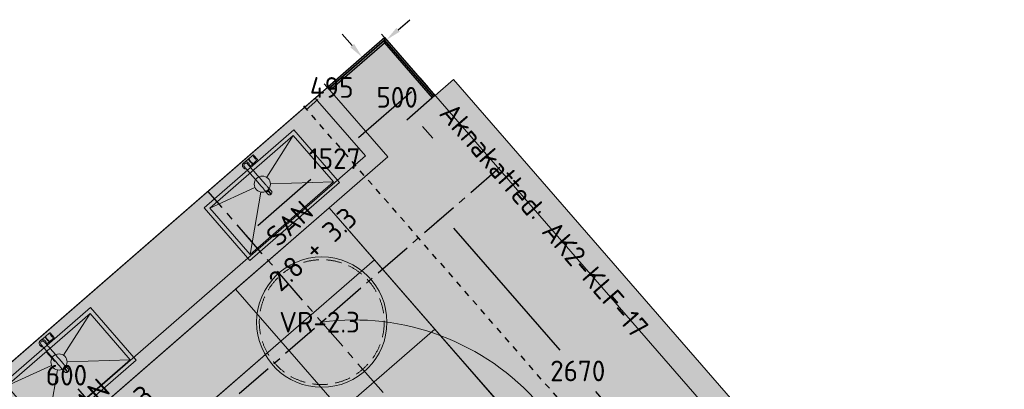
# Model space of a CAD drawing. Header units: millimetres. Extents: x -3074 to 179405, y -22 to 114374.
# Tile 183 of 184: x 164323 to 170742, y 111964 to 114374. Entities that reach past the tile are written whole.
import ezdxf

# ---------------------------------------------------------------- set-up
doc = ezdxf.new("R2010")
doc.units = ezdxf.units.MM
for name, pattern in [('Center', [400, 250, -50, 50, -50]), ('Hidden 100.00_ 50.00', [150, 100, -50]), ('Hidden_100', [80, 40, -40])]:
    doc.linetypes.add(name, pattern=pattern)
doc.layers.get('0').update_dxf_attribs({"true_color": 0x000000})
for name, color, linetype, lineweight, true_color in [('_SA-LAGI', 7, 'Continuous', 9, 0x5b5b5b), ('_SA-LAGI_hatch', 7, 'Continuous', 5, 0x787878), ('_SA-PORAND', 7, 'Continuous', 9, 0x5b5b5b), ('_SA-PORAND_hatch', 254, 'Continuous', 9, 0xbebebe), ('_SA-SANTEHN', 7, 'Continuous', 13, 0x4c5f99), ('_SA-SANTEHN_tekst', 7, 'Continuous', 13, 0x4c5f99), ('_SA-SEIN', 250, 'Continuous', 30, 0x333333), ('_SA-SEIN_dim', 1, 'Continuous', 13, 0xff0000), ('_SA-SISUSTUS_kohtkindel', 7, 'Continuous', 15, 0x7f4f3f), ('_SA-VALGUSTUS', 20, 'Continuous', 13, 0xff3f00), ('_SA-VALGUSTUS_DIM', 240, 'Continuous', 13, 0xff003f), ('_SA-VALGUSTUS_valgusgrupid', 240, 'Continuous', 9, 0xff003f)]:
    doc.layers.add(name, color=color, linetype=linetype, lineweight=lineweight, true_color=true_color)
for name, color, linetype, true_color in [('_SA-LAGI_DIM', 250, 'Continuous', 0x333333), ('_SA-SISUSTUS_abi', 7, 'Continuous', 0x7f4f3f), ('_SA-SISUSTUS_tekst', 7, 'Continuous', 0x7f4f3f), ('_SA-VALGUSTUS_abi', 7, 'Center', 0xff9f7f)]:
    doc.layers.add(name, color=color, linetype=linetype, true_color=true_color)
doc.styles.add('DIN Pro Light-Light', font='txt')
doc.styles.add('DIN Pro Medium-Medium', font='txt')
doc.dimstyles.new('INP_100_DIM', dxfattribs={"dimtxt": 135, "dimasz": 100, "dimexe": 50, "dimexo": 0.5, "dimgap": 20, "dimtad": 0, "dimtih": 1, "dimtoh": 1, "dimdec": 0, "dimzin": 1, "dimdsep": 46, "dimtxsty": 'DIN Pro Light-Light', "dimcen": 2.5, "dimadec": 1, "dimazin": 1, "dimtfac": 1, "dimtdec": 4, "dimtix": 1, "dimtofl": 0, "dimtmove": 1, "dimatfit": 3, "dimfxl": 1, "dimtolj": 1, "dimtzin": 1, "dimarcsym": 0})
pattern_1 = [(0, (0, 0), (0, 0.125), [])]

# ---------------------------------------------------------------- blocks, each defined once
blk = doc.blocks.new('Kunstiklassi valamu')
at = {"color": 0}
for p, q in [((144.5, -90.8), (276.1, 203.6)), ((580.2, -56.3), (174.9, -129.6)), ((-191.6, -343.8), (78.6, -167.9)), ((121.7, -191.9), (112.5, -603.7))]:
    blk.add_line(p, q, dxfattribs=at)
at = {"color": 0, "linetype": 'ByBlock', "lineweight": -2}
for p, q in [((-9.4, -11), (9.4, 11)), ((9.4, 11), (9.9, 11.5)), ((9.9, 11.5), (10.3, 11.8)), ((10.3, 11.8), (11, 12.1)), ((10.6, 10.5), (10.8, 11.2)), ((10.7, 9.6), (10.6, 10.5)), ((10.7, 10.1), (11, 10.6)), ((11.2, 8.4), (10.7, 9.6)), ((10.8, 11.2), (11.4, 11.7)), ((10.8, 11), (11.5, 11.2)), ((11, 12.1), (11.5, 12.1)), ((11, 10.6), (12, 11.7)), ((11.9, 7), (11.2, 8.4)), ((11.4, 11.7), (12, 11.9)), ((11.5, 12.1), (11.9, 12.1)), ((11.8, 13.6), (12, 13.9)), ((11.8, 12.8), (11.8, 13.6)), ((11.8, 12.6), (11.8, 12.8)), ((12, 11.5), (11.8, 12.6)), ((11.9, 13.9), (12.1, 14.2)), ((12.9, 5.4), (11.9, 7)), ((12.5, 10.3), (12, 11.5)), ((12.1, 14.2), (12.2, 14.5)), ((12.3, 14.5), (30.6, 34.9)), ((13.2, 9), (12.5, 10.3)), ((14.1, 3.7), (12.9, 5.4)), ((14, 7.7), (13.2, 9)), ((15.1, 6.3), (14, 7.7)), ((15.6, 1.9), (14.1, 3.7)), ((16.2, 4.8), (15.1, 6.3)), ((17.3, 0), (15.6, 1.9)), ((17.6, 3.2), (16.2, 4.8)), ((19.3, 1.3), (17.6, 3.2)), ((21.2, -0.5), (19.3, 1.3)), ((30.6, 34.9), (31.6, 35.9)), ((31.6, 36), (33.3, 37.8)), ((33.3, 37.8), (33.9, 38.6)), ((33.9, 38.6), (34.8, 39.6)), ((34.8, 39.6), (35.9, 40.8)), ((35.9, 40.8), (36.3, 40.9)), ((36.3, 40.9), (36.5, 40.9)), ((36.5, 40.9), (36.7, 40.8)), ((36.7, 40.8), (36.9, 40.6)), ((36.9, 40.6), (37.4, 40.3)), ((37.4, 40.3), (38.1, 39.6)), ((67.4, 14.6), (38.1, 39.6)), ((38.6, 31), (38.1, 31.5)), ((38.7, 30.9), (38.6, 31)), ((38.8, 30.7), (38.7, 30.9)), ((39.2, 30.4), (38.8, 30.7)), ((39.3, 30.2), (39.2, 30.4)), ((40.5, 29.2), (39.3, 30.2)), ((40.6, 29), (40.5, 29.2)), ((40.9, 28.8), (40.6, 29)), ((45.4, 24.8), (40.9, 28.8)), ((45.4, 24.8), (47.9, 22.6)), ((45.4, 24.8), (46.5, 23.9)), ((47.9, 22.6), (45.4, 24.8)), ((45.5, -13.8), (62.7, 7.5)), ((50.4, 20.5), (47.9, 22.6)), ((47.9, 22.6), (50.4, 20.5)), ((50.4, 20.5), (49.3, 21.4)), ((50.4, 20.5), (55.1, 16.7)), ((55.1, 16.7), (55.3, 16.4)), ((55.3, 16.4), (55.5, 16.3)), ((55.5, 16.3), (56.8, 15.4)), ((56.8, 15.4), (56.9, 15.2)), ((56.9, 15.2), (57.3, 15)), ((57.3, 15), (57.5, 14.8)), ((57.5, 14.8), (57.6, 14.8)), ((57.6, 14.8), (58.2, 14.4)), ((62.7, 7.5), (63.6, 8.6)), ((63.6, 8.7), (65.2, 10.5)), ((65.2, 10.5), (65.8, 11.3)), ((65.8, 11.3), (66.7, 12.4)), ((66.7, 12.4), (67.7, 13.6)), ((67.4, 14.6), (66.9, 15)), ((67.6, 14.4), (67.4, 14.6)), ((67.7, 14.2), (67.6, 14.4)), ((67.8, 14), (67.7, 14.2)), ((67.7, 13.6), (67.8, 14)), ((-23.5, -32.5), (-23.1, -29.5)), ((-23.4, -35.5), (-23.5, -32.5)), ((-23, -38.5), (-23.4, -35.5)), ((-23.1, -29.5), (-22.4, -26.6)), ((-22.2, -41.4), (-23, -38.5)), ((-22.4, -26.6), (-21.3, -23.8)), ((-21, -44.1), (-22.2, -41.4)), ((-21.3, -23.8), (-19.8, -21.1)), ((-19.5, -46.7), (-21, -44.1)), ((-19.8, -21.1), (-18, -18.7)), ((-17.6, -49.1), (-19.5, -46.7)), ((-17.6, -49.1), (-19.5, -46.7)), ((-18, -18.7), (-15.9, -16.6)), ((-15.4, -51.2), (-17.6, -49.1)), ((-15.9, -16.6), (-13.5, -14.7)), ((-15.4, -51.2), (-13, -53)), ((-15.4, -51.2), (-13, -53)), ((-14.4, -34.8), (-14.2, -31.1)), ((-13.6, -38.5), (-14.4, -34.8)), ((-14.2, -31.1), (-13, -27.7)), ((-11.9, -41.7), (-13.6, -38.5)), ((-13.5, -14.7), (-8.4, -12.1)), ((-13.5, -14.7), (-12.1, -13.6)), ((-13, -27.7), (-11.1, -24.6)), ((-13, -53), (-10.4, -54.5)), ((-13, -53), (-10.4, -54.5)), ((-12.1, -13.6), (-10.7, -12.4)), ((-9.5, -44.4), (-11.9, -41.7)), ((-11.1, -24.6), (-8.4, -22.2)), ((-10.7, -12.3), (-9.4, -11)), ((-10.7, -12.4), (-10.7, -12.3)), ((-7.9, -55.4), (-10.4, -54.5)), ((-9.2, -44.6), (-9.5, -44.4)), ((-9.5, -44.4), (-9.2, -44.6)), ((-8.4, -45.4), (-9.2, -44.6)), ((-9.2, -44.6), (-8.4, -45.4)), ((-8.4, -12.1), (-8.3, -12)), ((-8.4, -12.1), (-8.2, -12)), ((-8.4, -22.2), (-5.2, -20.6)), ((-8.4, -45.4), (-6.9, -46.6)), ((-6.9, -46.6), (-8.4, -45.4)), ((-8.2, -12), (-7.1, -11.6)), ((-4.7, -56.3), (-7.9, -55.4)), ((-7.1, -11.6), (-4.7, -10.9)), ((-4.9, -48.4), (-6.9, -46.6)), ((-6.9, -46.6), (-4.9, -48.4)), ((-5.2, -20.6), (-1.5, -19.8)), ((-4.9, -48.4), (-2.3, -50.6)), ((-2.3, -50.6), (-4.9, -48.4)), ((-4.7, -10.9), (-2.1, -10.7)), ((-4.7, -56.3), (-1.7, -56.7)), ((0.8, -53.2), (-2.3, -50.6)), ((-2.3, -50.6), (0.8, -53.2)), ((-2.1, -10.7), (0.4, -10.7)), ((-1.7, -56.7), (1.3, -56.6)), ((-1.5, -19.8), (2.2, -20)), ((0.5, -10.7), (0.6, -10.7)), ((0.5, -10.7), (0.7, -10.7)), ((0.7, -10.7), (1.8, -10.8)), ((4.5, -56.4), (0.8, -53.2)), ((0.8, -53.2), (4.5, -56.4)), ((1.3, -56.6), (4.3, -56.2)), ((3.7, -11.1), (1.8, -10.8)), ((2.2, -20), (5.6, -21.1)), ((3.7, -11.1), (5.6, -11.5)), ((4.5, -56.4), (8.6, -59.9)), ((8.6, -59.9), (4.5, -56.4)), ((6.6, -11.8), (5.6, -11.5)), ((5.6, -21.1), (8.6, -23.1)), ((6.6, -11.8), (7.5, -12.1)), ((6.6, -11.8), (6.6, -11.8)), ((9.5, -13), (7.5, -12.1)), ((8.6, -23.1), (8.9, -23.3)), ((8.9, -23.3), (8.6, -23.1)), ((13.2, -63.8), (8.6, -59.9)), ((8.6, -59.9), (13.2, -63.8)), ((9.8, -24.1), (8.9, -23.3)), ((8.9, -23.3), (9.8, -24.1)), ((11.8, -14.2), (9.5, -13)), ((9.8, -24.1), (11.3, -25.3)), ((11.3, -25.3), (9.8, -24.1)), ((11.3, -25.3), (13.3, -27.1)), ((13.3, -27.1), (11.3, -25.3)), ((11.8, -14.2), (12, -14.4)), ((11.8, -14.2), (12, -14.4)), ((12, -14.4), (12.7, -14.9)), ((14.4, -16), (12.7, -14.9)), ((18.2, -68), (13.2, -63.8)), ((13.2, -63.8), (18.2, -68)), ((13.3, -27.1), (15.9, -29.3)), ((15.9, -29.3), (13.3, -27.1)), ((16, -17.7), (14.4, -16)), ((15.9, -29.3), (19, -32)), ((19, -32), (15.9, -29.3)), ((16.6, -18.3), (16, -17.7)), ((16.8, -18.5), (16.6, -18.3)), ((18.3, -20.5), (16.8, -18.5)), ((19.2, -1.9), (17.3, 0)), ((20, -23.6), (18.3, -20.5)), ((22.7, -35.1), (19, -32)), ((19, -32), (22.7, -35.1)), ((21.3, -3.9), (19.2, -1.9)), ((21.8, -27.9), (20, -23.6)), ((21.2, -0.6), (21.2, -0.5)), ((23.1, -2.4), (21.2, -0.6)), ((23.4, -5.7), (21.3, -3.9)), ((22, -28.9), (21.8, -27.9)), ((22.1, -29.2), (22, -28.9)), ((22.1, -29.2), (22.1, -29)), ((22.4, -31.5), (22.1, -29.2)), ((22.4, -31.6), (22.4, -31.5)), ((22.5, -32.4), (22.4, -31.6)), ((22.5, -34.1), (22.5, -32.4)), ((22.5, -34.9), (22.5, -34.1)), ((22.5, -34.7), (22.5, -34.1)), ((26.8, -38.6), (22.7, -35.1)), ((22.7, -35.1), (26.8, -38.6)), ((25.1, -4.1), (23.1, -2.4)), ((23.4, -5.7), (25.6, -7.6)), ((25, -37), (42.1, -16.9)), ((25.1, -4.1), (27.1, -5.7)), ((25.6, -7.6), (27.8, -9.3)), ((26.8, -38.6), (31.4, -42.5)), ((31.4, -42.5), (26.8, -38.6)), ((27.1, -5.7), (29.2, -7.3)), ((27.8, -9.3), (30, -10.8)), ((29.2, -7.3), (29.2, -7.4)), ((29.2, -7.4), (31.3, -8.9)), ((30, -10.8), (32.1, -12.2)), ((31.3, -8.9), (33.5, -10.3)), ((31.4, -42.5), (36.3, -46.8)), ((36.3, -46.8), (31.4, -42.5)), ((32.1, -12.2), (34.2, -13.4)), ((33.5, -10.3), (35.2, -11.4)), ((34.2, -13.4), (36.1, -14.4)), ((35.2, -11.4), (36.9, -12.4)), ((36.1, -14.4), (37.8, -15.1)), ((36.3, -46.8), (41.7, -51.3)), ((41.7, -51.3), (36.3, -46.8)), ((36.9, -12.4), (38.4, -13.1)), ((37.8, -15.1), (39.2, -15.6)), ((38.4, -13.1), (39.9, -13.8)), ((39.2, -15.6), (40.5, -15.9)), ((39.9, -13.8), (41.2, -14.2)), ((40.5, -15.9), (41.4, -15.8)), ((41.2, -14.2), (42.5, -14.5)), ((41.4, -15.8), (42.1, -15.5)), ((41.7, -51.3), (47.4, -56.2)), ((47.4, -56.2), (41.7, -51.3)), ((41.9, -15.6), (42.7, -14.5)), ((42.1, -15.5), (42.5, -14.9)), ((42.1, -16.9), (42.6, -16.4)), ((42.5, -14.5), (43.6, -14.6)), ((42.5, -14.9), (42.5, -14.7)), ((42.6, -16.4), (42.8, -16)), ((42.8, -16), (42.9, -15.2)), ((42.9, -14.7), (42.9, -14.5)), ((42.9, -15.2), (42.9, -14.7)), ((43.6, -14.6), (43.8, -14.6)), ((43.8, -14.6), (44.6, -14.4)), ((44.6, -14.4), (44.9, -14.2)), ((44.8, -14.3), (45.2, -14.1)), ((45.2, -14.1), (45.4, -13.9)), ((47.4, -56.2), (53.4, -61.3)), ((53.4, -61.3), (47.4, -56.2)), ((53.4, -61.3), (59.7, -66.7)), ((59.7, -66.7), (53.4, -61.3)), ((23.5, -72.6), (18.2, -68)), ((18.2, -68), (23.5, -72.6)), ((23.5, -72.6), (29.2, -77.5)), ((29.2, -77.5), (23.5, -72.6)), ((29.2, -77.5), (35.2, -82.6)), ((35.2, -82.6), (29.2, -77.5)), ((41.5, -88), (35.2, -82.6)), ((35.2, -82.6), (41.5, -88)), ((47.9, -93.5), (41.5, -88)), ((41.5, -88), (47.9, -93.5)), ((54.5, -99.1), (47.9, -93.5)), ((47.9, -93.5), (54.5, -99.1)), ((54.5, -99.1), (61.2, -104.9)), ((61.2, -104.9), (54.5, -99.1)), ((59.7, -66.7), (66.1, -72.2)), ((66.1, -72.2), (59.7, -66.7)), ((68, -110.6), (61.2, -104.9)), ((61.2, -104.9), (68, -110.6)), ((66.1, -72.2), (72.7, -77.8)), ((72.7, -77.8), (66.1, -72.2)), ((74.8, -116.4), (68, -110.6)), ((68, -110.6), (74.8, -116.4)), ((72.7, -77.8), (79.4, -83.6)), ((79.4, -83.6), (72.7, -77.8)), ((81.5, -122.1), (74.8, -116.4)), ((74.8, -116.4), (81.5, -122.1)), ((86.2, -89.3), (79.4, -83.6)), ((79.4, -83.6), (86.2, -89.3)), ((81.5, -122.1), (88.1, -127.8)), ((88.1, -127.8), (81.5, -122.1)), ((93, -95.1), (86.2, -89.3)), ((86.2, -89.3), (93, -95.1)), ((94.5, -133.3), (88.1, -127.8)), ((88.1, -127.8), (94.5, -133.3)), ((99.7, -100.8), (93, -95.1)), ((93, -95.1), (99.7, -100.8)), ((99.7, -100.8), (106.3, -106.5)), ((106.3, -106.5), (99.7, -100.8)), ((106.3, -106.5), (112.7, -112)), ((112.7, -112), (106.3, -106.5)), ((112.7, -112), (119, -117.3)), ((119, -117.3), (112.7, -112)), ((119, -117.3), (125, -122.5)), ((125, -122.5), (119, -117.3)), ((130.7, -127.3), (125, -122.5)), ((125, -122.5), (130.7, -127.3)), ((136, -131.9), (130.7, -127.3)), ((130.7, -127.3), (136, -131.9)), ((100.8, -138.6), (94.5, -133.3)), ((94.5, -133.3), (100.8, -138.6)), ((106.8, -143.8), (100.8, -138.6)), ((100.8, -138.6), (106.8, -143.8)), ((112.5, -148.6), (106.8, -143.8)), ((106.8, -143.8), (112.5, -148.6)), ((117.9, -153.2), (112.5, -148.6)), ((112.5, -148.6), (117.9, -153.2)), ((122.8, -157.5), (117.9, -153.2)), ((117.9, -153.2), (122.8, -157.5)), ((127.4, -161.4), (122.8, -157.5)), ((122.8, -157.5), (127.4, -161.4)), ((131.5, -164.9), (127.4, -161.4)), ((127.4, -161.4), (131.5, -164.9)), ((131.5, -164.9), (135.2, -168)), ((135.2, -168), (131.5, -164.9)), ((135.2, -168), (138.3, -170.7)), ((138.3, -170.7), (135.2, -168)), ((136, -131.9), (141, -136.2)), ((141, -136.2), (136, -131.9)), ((140.9, -172.9), (138.3, -170.7)), ((138.3, -170.7), (140.9, -172.9)), ((148.3, -179.2), (140.9, -172.9)), ((140.9, -172.9), (148.3, -179.2)), ((141, -136.2), (145.6, -140.1)), ((145.6, -140.1), (141, -136.2)), ((145.3, -177.3), (144.8, -176.2)), ((147.7, -180), (145.3, -177.3)), ((145.6, -140.1), (149.7, -143.6)), ((149.7, -143.6), (145.6, -140.1)), ((147.7, -180), (150.8, -181.9)), ((147.7, -180), (168.5, -197.8)), ((168.5, -197.8), (147.7, -180)), ((149.7, -143.6), (153.4, -146.7)), ((153.4, -146.7), (149.7, -143.6)), ((150.8, -181.9), (154.3, -183)), ((156.5, -149.4), (153.4, -146.7)), ((153.4, -146.7), (156.5, -149.4)), ((154.3, -183), (158.1, -183.2)), ((159.1, -151.6), (156.5, -149.4)), ((156.5, -149.4), (159.1, -151.6)), ((158.1, -183.2), (161.9, -182.2)), ((166.5, -158), (159.1, -151.6)), ((159.1, -151.6), (166.5, -158)), ((161.9, -182.2), (165.3, -180.3)), ((162.9, -154.9), (164.1, -155.3)), ((164.1, -155.3), (167.2, -157.2)), ((165.3, -180.3), (168.1, -177.8)), ((169.6, -160), (167.2, -157.2)), ((167.2, -157.2), (188, -175)), ((188, -175), (167.2, -157.2)), ((168.1, -177.8), (170.2, -174.5)), ((169, -180.5), (171.2, -182.3)), ((171.2, -182.3), (169, -180.5)), ((171.2, -163.2), (169.6, -160)), ((170.2, -174.5), (171.6, -170.9)), ((171, -178.2), (173.1, -180.1)), ((173.1, -180.1), (171, -178.2)), ((171.9, -167), (171.2, -163.2)), ((171.2, -182.3), (173.1, -180.1)), ((185.5, -194.6), (171.2, -182.3)), ((171.2, -182.3), (185.5, -194.6)), ((171.6, -170.9), (171.9, -167)), ((173.1, -180.1), (187.4, -192.3)), ((187.4, -192.3), (173.1, -180.1)), ((185.5, -194.6), (187.4, -192.3)), ((190.4, -177.7), (188, -175)), ((188.9, -195.5), (191, -192.3)), ((192, -181), (190.4, -177.7)), ((191, -192.3), (192.4, -188.7)), ((192.7, -184.8), (192, -181)), ((192.4, -188.7), (192.7, -184.8)), ((168.5, -197.8), (171.6, -199.7)), ((171.6, -199.7), (175.1, -200.8)), ((175.1, -200.8), (178.9, -200.9)), ((178.9, -200.9), (182.7, -200)), ((182.7, -200), (186.1, -198.1)), ((183.3, -192.7), (185.5, -194.6)), ((185.5, -194.6), (183.3, -192.7)), ((186.1, -198.1), (188.9, -195.5))]:
    blk.add_line(p, q, dxfattribs=at)
at = {"color": 0}
for points in [[(115.6, -642.5), (619, -53.2), (273, 242.3), (-230.4, -346.9)], [(112.5, -603.7), (580.2, -56.3), (276.1, 203.6), (-191.6, -343.8)]]:
    blk.add_lwpolyline(points, close=True, dxfattribs=at)
blk.add_circle((122.9, -139), 52.8, dxfattribs=at)
at = {"layer": '_SA-SANTEHN_tekst', "linetype": 'ByBlock', "insert": (283.8, -325), "char_height": 135, "width": 1609.148, "attachment_point": 2, "rotation": 50.9779, "style": 'DIN Pro Light-Light'}
blk.add_mtext('{\\fDIN Pro;SAN}\\P{\\fDIN Pro;2.8 + 3.3}\\P', dxfattribs=at)
blk = doc.blocks.new('*D76')
at = {"layer": '_SA-SEIN_dim', "color": 0, "lineweight": -2}
for p, q in [((166490.4, 114205.2), (166424.8, 114280.7)), ((166702.1, 114256.6), (166518.3, 114096.9)), ((167030.1, 113879.3), (166846.3, 113719.6)), ((166949.7, 113676.9), (167015.3, 113601.4))]:
    blk.add_line(p, q, dxfattribs=at)
at = {"layer": '_SA-SEIN_dim', "color": 0}
for points in [[(166477.9, 114194.3), (166503, 114216.1), (166556, 114129.7)], [(166962.3, 113687.8), (166937.1, 113666), (166884.1, 113752.4)]]:
    blk.add_solid(points, dxfattribs=at)
at = {"layer": 'Defpoints', "color": 0}
for p in [(166702.4, 114257), (167030.5, 113879.6), (166884.1, 113752.4)]:
    blk.add_point(p, dxfattribs=at)
at = {"layer": '_SA-SEIN_dim', "color": 0, "insert": (166783.5, 113868.1), "char_height": 135, "attachment_point": 5, "style": 'DIN Pro Light-Light'}
blk.add_mtext('\\A1;500', dxfattribs=at)
blk = doc.blocks.new('*D77')
at = {"layer": '_SA-SEIN_dim', "color": 0, "lineweight": -2}
for p, q in [((166790, 114308.6), (166865.5, 114374.2)), ((166717.8, 114239.2), (166681.7, 114280.8)), ((166344.5, 113914.7), (166308.4, 113956.3)), ((166265.8, 113852.9), (166190.3, 113787.3))]:
    blk.add_line(p, q, dxfattribs=at)
at = {"layer": '_SA-SEIN_dim', "color": 0}
for points in [[(166779.1, 114321.2), (166800.9, 114296.1), (166714.5, 114243)], [(166276.7, 113840.3), (166254.8, 113865.5), (166341.2, 113918.5)]]:
    blk.add_solid(points, dxfattribs=at)
at = {"layer": 'Defpoints', "color": 0}
for p in [(166714.5, 114243), (166718.2, 114238.9), (166344.9, 113914.3)]:
    blk.add_point(p, dxfattribs=at)
at = {"layer": '_SA-SEIN_dim', "color": 0, "insert": (166356.9, 113932.2), "char_height": 135, "attachment_point": 5, "style": 'DIN Pro Light-Light'}
blk.add_mtext('\\A1;495', dxfattribs=at)
blk = doc.blocks.new('VR-2.3')
at = {"color": 0}
blk.add_circle((0, 0), 425, dxfattribs=at)
at = {"color": 0, "linetype": 'Hidden 100.00_ 50.00', "lineweight": -2}
blk.add_circle((0, 0), 407.1, dxfattribs=at)
at = {"color": 0, "lineweight": -2, "insert": (-277, 67.1), "char_height": 135, "width": 1378.033, "attachment_point": 1, "style": 'DIN Pro Medium-Medium'}
blk.add_mtext('VR-2.3', dxfattribs=at)
blk = doc.blocks.new('*D647')
at = {"layer": '_SA-VALGUSTUS_DIM', "color": 0, "lineweight": -2}
for p, q in [((167084.9, 113090.9), (167047.5, 113058.4)), ((167150.9, 113015.7), (167843.8, 112218.7)), ((168771.1, 111151.9), (168078.2, 111949)), ((168836.4, 111076.1), (168799, 111043.6))]:
    blk.add_line(p, q, dxfattribs=at)
at = {"layer": '_SA-VALGUSTUS_DIM', "color": 0}
for points in [[(167163.5, 113026.7), (167138.3, 113004.8), (167085.3, 113091.2)], [(168758.6, 111140.9), (168783.7, 111162.8), (168836.7, 111076.4)]]:
    blk.add_solid(points, dxfattribs=at)
at = {"layer": 'Defpoints', "color": 0}
for p in [(167085.3, 113091.2), (167085.3, 113091.2), (168836.7, 111076.4)]:
    blk.add_point(p, dxfattribs=at)
at = {"layer": '_SA-VALGUSTUS_DIM', "color": 0, "insert": (167961, 112083.8), "char_height": 135, "attachment_point": 5, "style": 'DIN Pro Light-Light'}
blk.add_mtext('\\A1;2670', dxfattribs=at)
blk = doc.blocks.new('*D648')
at = {"layer": '_SA-VALGUSTUS_DIM', "color": 0, "lineweight": -2}
for p, q in [((166930.8, 113994.3), (166985.5, 113931.4)), ((166877.2, 113903.5), (166531.7, 113603.1)), ((165875.9, 113033.1), (166221.4, 113333.4)), ((165778.5, 112992.7), (165833.2, 112929.7))]:
    blk.add_line(p, q, dxfattribs=at)
at = {"layer": '_SA-VALGUSTUS_DIM', "color": 0}
for points in [[(166888.1, 113890.9), (166866.3, 113916.1), (166952.7, 113969.1)], [(165864.9, 113045.6), (165886.8, 113020.5), (165800.4, 112967.5)]]:
    blk.add_solid(points, dxfattribs=at)
at = {"layer": 'Defpoints', "color": 0}
for p in [(166930.4, 113994.7), (166952.7, 113969.1), (165778.2, 112993)]:
    blk.add_point(p, dxfattribs=at)
at = {"layer": '_SA-VALGUSTUS_DIM', "color": 0, "insert": (166376.5, 113468.3), "char_height": 135, "attachment_point": 5, "style": 'DIN Pro Light-Light'}
blk.add_mtext('\\A1;1527', dxfattribs=at)
blk = doc.blocks.new('*D704')
at = {"layer": '_SA-LAGI_DIM', "color": 0, "lineweight": -2}
for p, q in [((164430.7, 112282.2), (164393.3, 112249.7)), ((164496.7, 112207), (164551, 112144.5)), ((164759.4, 111904.8), (164705.1, 111967.3)), ((164824.6, 111829), (164787.3, 111796.5))]:
    blk.add_line(p, q, dxfattribs=at)
at = {"layer": '_SA-LAGI_DIM', "color": 0}
for points in [[(164509.3, 112218), (164484.1, 112196.1), (164431.1, 112282.5)], [(164746.8, 111893.9), (164772, 111915.7), (164825, 111829.3)]]:
    blk.add_solid(points, dxfattribs=at)
at = {"layer": 'Defpoints', "color": 0}
for p in [(164431.1, 112282.5), (164431.1, 112282.5), (164825, 111829.3)]:
    blk.add_point(p, dxfattribs=at)
at = {"layer": '_SA-LAGI_DIM', "color": 0, "insert": (164628, 112055.9), "char_height": 135, "attachment_point": 5, "style": 'DIN Pro Light-Light'}
blk.add_mtext('\\A1;600', dxfattribs=at)

msp = doc.modelspace()

# ---------------------------------------------------------------- hatches: boundary and pattern name
at = {"layer": '_SA-LAGI_hatch'}
h = msp.add_hatch(dxfattribs=at)
h.set_pattern_fill('Plus', color=256, scale=100, angle=41, style=0, pattern_type=2)
h.set_pattern_definition([(41, (-9.43, -8.2), (-65.605903, 75.47096), [25, -75]), (131, (8.2, -9.43), (-75.47096, -65.605903), [25, -75])])
h.paths.add_polyline_path([(162181.7, 110327.2), (166702.4, 114257), (173892.8, 105985.4), (169372.1, 102055.6)], flags=0)
h.paths.add_polyline_path([(169333, 103624.8), (163330.1, 110530.4), (166341.4, 113148.1), (172344.3, 106242.5)], flags=0)
h = msp.add_hatch(dxfattribs=at)
h.set_pattern_fill('Squares', color=256, scale=200, angle=41, style=0, pattern_type=2)
h.set_pattern_definition([(41, (7e-15, -7e-15), (-32.802951, 37.735479), [50, -50]), (131, (7e-15, -7e-15), (-37.735479, -32.802951), [50, -50])])
h.paths.add_polyline_path([(163330.1, 110530.4), (166341.4, 113148.1), (171755.9, 106919.1), (168742.3, 104304.3)], flags=0)
at = {"layer": '_SA-PORAND_hatch', "true_color": 0xf1f1e1}
h = msp.add_hatch(dxfattribs=at)
h.set_pattern_fill('Hatch1', style=0, pattern_type=2)
h.set_pattern_definition(pattern_1)
h.paths.add_polyline_path([(166249.6, 113863.3), (166702.4, 114257), (167030.5, 113879.6), (167151.2, 113984.6), (170707.1, 109894.1), (170586.3, 109789.1), (170796.2, 109547.6), (170917, 109652.6), (173845.6, 106283.6), (174013.6, 106090.3), (173444, 105595.2), (173260.3, 105806.5), (169637.7, 102657.4), (169821.4, 102446.1), (169363.9, 102065.1), (162509.7, 109949.8), (166577.6, 113486)], flags=0)
at = {"layer": '_SA-PORAND_hatch', "true_color": 0xfffce7}
h = msp.add_hatch(dxfattribs=at)
h.set_pattern_fill('Hatch1', style=0, pattern_type=2)
h.set_pattern_definition(pattern_1)
h.paths.add_polyline_path([(162181.7, 110327.2), (162509.7, 109949.8), (166577.6, 113486), (166249.6, 113863.3)], flags=0)

# ---------------------------------------------------------------- linework, layer by layer
at = {"layer": '_SA-LAGI'}
for points in [[(162181.7, 110327.2), (166702.4, 114257), (173892.8, 105985.4), (169372.1, 102055.6)], [(163330, 110530.4), (166341.4, 113148.1), (171755.9, 106919.1), (168742.3, 104304.3)], [(169333, 103624.8), (163330.1, 110530.4), (166341.4, 113148.1), (172344.3, 106242.5)]]:
    msp.add_lwpolyline(points, close=True, dxfattribs=at)
at = {"layer": '_SA-LAGI_hatch'}
for points in [[(166341.4, 113148.1), (166636.6, 112808.5), (166025.5, 112277.3), (165730.3, 112616.9)], [(166636.6, 112808.5), (167030.2, 112355.6), (166419.2, 111824.5), (166025.5, 112277.3)], [(166025.5, 112277.3), (165119.9, 111490), (164824.9, 111829.2), (165730.3, 112616.9)], [(167030.2, 112355.6), (167423.8, 111902.8), (166812.8, 111371.6), (166419.2, 111824.5)], [(166419.2, 111824.5), (165513.5, 111037.2), (165120.2, 111489.6), (166025.5, 112277.3)]]:
    msp.add_lwpolyline(points, close=True, dxfattribs=at)
at = {"layer": '_SA-PORAND'}
for points in [[(162181.7, 110327.2), (166702.4, 114257), (167030.5, 113879.6), (167151.2, 113984.6), (170707.1, 109894.1), (170586.3, 109789.1), (170796.2, 109547.6), (170917, 109652.6), (173845.6, 106283.6), (174013.6, 106090.3), (173444, 105595.2), (173260.3, 105806.5), (169637.7, 102657.4), (169821.4, 102446.1), (169363.9, 102065.1)], [(162181.7, 110327.2), (162509.7, 109949.8), (166577.6, 113486), (166249.6, 113863.3)]]:
    msp.add_lwpolyline(points, close=True, dxfattribs=at)
at = {"layer": '_SA-SEIN'}
for points in [[(166329.1, 113932.5), (166337, 113923.4), (166701.2, 114240), (166702.4, 114257)], [(166337, 113923.4), (166344.9, 113914.3), (166700.2, 114223.3), (166701.3, 114240.1)], [(167020.1, 113873.3), (166701.3, 114240), (166700.2, 114222.9), (167011, 113865.4)], [(166701.2, 114240), (166701.3, 114240), (166702.4, 114257)], [(167029.1, 113881.1), (166702.4, 114257), (166701.3, 114240), (167020.1, 113873.3)]]:
    msp.add_lwpolyline(points, close=True, dxfattribs=at)
at = {"layer": '_SA-SISUSTUS_abi', "linetype": 'Hidden_100'}
msp.add_line((173391.8, 105510), (166175.1, 113811.8), dxfattribs=at)
at = {"layer": '_SA-SISUSTUS_kohtkindel'}
msp.add_lwpolyline([(166722.8, 113479.6), (166329.1, 113932.5), (162200.6, 110343.6), (162594.2, 109890.8)], close=True, dxfattribs=at)
at = {"layer": '_SA-VALGUSTUS_abi'}
for p, q in [((167452, 113410), (162923.7, 109473.6)), ((172465, 105300.7), (165550.2, 113255.3))]:
    msp.add_line(p, q, dxfattribs=at)
msp.add_point((166240.7, 113736.4), dxfattribs=at)
at = {"layer": '_SA-VALGUSTUS_valgusgrupid'}
msp.add_arc((166504.6, 110817.8), 1598.1, 344.35894, 97.64106, dxfattribs=at)

# ---------------------------------------------------------------- block references
at = {"layer": '_SA-SANTEHN', "rotation": 351.5095272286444}
for p in [(165803.7, 113457.4), (164478.3, 112297.5, 0)]:
    msp.add_blockref('Kunstiklassi valamu', p, dxfattribs=at)
at = {"layer": '_SA-VALGUSTUS'}
msp.add_blockref('VR-2.3', (166292.1, 112401.8), dxfattribs=at)

# ---------------------------------------------------------------- texts
at = {"layer": '_SA-SISUSTUS_tekst', "insert": (167153.1, 113847.3), "char_height": 135, "width": 4489.672, "attachment_point": 1, "rotation": 310.98654, "style": 'DIN Pro Medium-Medium'}
msp.add_mtext('Aknakatted: AK2-KLF-17', dxfattribs=at)

# ---------------------------------------------------------------- dimensions: what is measured, and where the dimension line sits
at = {"layer": '_SA-LAGI_DIM'}
dim = msp.add_linear_dim(base=(164431.1, 112282.5), p1=(164825, 111829.3), p2=(164431.1, 112282.5), angle=131, dimstyle='INP_100_DIM', override={"dimtxt": 135, "dimasz": 100, "dimexe": 50, "dimexo": 0.5, "dimgap": 20, "dimdec": 0, "dimzin": 1, "dimtxsty": 'DIN Pro Light-Light', "dimsah": 0, "dimcen": 2.5, "dimadec": 1, "dimazin": 1, "dimtix": 0, "dimtmove": 0, "dimtzin": 1}, dxfattribs=at)
dim.commit()
dim.dimension.update_dxf_attribs({"geometry": '*D704', "text_midpoint": (164628, 112055.9)})
at = {"layer": '_SA-SEIN_dim'}
for base, p1, p2, angle, picture, middle in [((166714.5, 114243), (166344.9, 113914.3), (166718.2, 114238.9), 41, '*D77', (166356.9, 113932.2)), ((166884.1, 113752.4), (166702.4, 114257), (167030.5, 113879.6), 311, '*D76', (166783.5, 113868.1))]:
    dim = msp.add_linear_dim(base=base, p1=p1, p2=p2, angle=angle, dimstyle='INP_100_DIM', override={"dimtxt": 135, "dimasz": 100, "dimexe": 50, "dimexo": 0.5, "dimgap": 20, "dimdec": 0, "dimzin": 1, "dimtxsty": 'DIN Pro Light-Light', "dimsah": 0, "dimcen": 2.5, "dimadec": 1, "dimazin": 1, "dimtix": 0, "dimtmove": 0, "dimtzin": 1}, dxfattribs=at)
    dim.commit()
    dim.dimension.update_dxf_attribs({"geometry": picture, "text_midpoint": middle, "dimtype": 160})
at = {"layer": '_SA-VALGUSTUS_DIM'}
for base, p1, p2, angle, picture, middle in [((166952.7, 113969.1), (165778.2, 112993), (166930.4, 113994.7), 41, '*D648', (166376.5, 113468.3)), ((167085.3, 113091.2), (168836.7, 111076.4), (167085.3, 113091.2), 131, '*D647', (167961, 112083.8))]:
    dim = msp.add_linear_dim(base=base, p1=p1, p2=p2, angle=angle, dimstyle='INP_100_DIM', override={"dimtxt": 135, "dimasz": 100, "dimexe": 50, "dimexo": 0.5, "dimgap": 20, "dimdec": 0, "dimzin": 1, "dimtxsty": 'DIN Pro Light-Light', "dimsah": 0, "dimcen": 2.5, "dimadec": 1, "dimazin": 1, "dimtix": 0, "dimtmove": 0, "dimtzin": 1}, dxfattribs=at)
    dim.commit()
    dim.dimension.update_dxf_attribs({"geometry": picture, "text_midpoint": middle})

doc.saveas('drawing.dxf')
